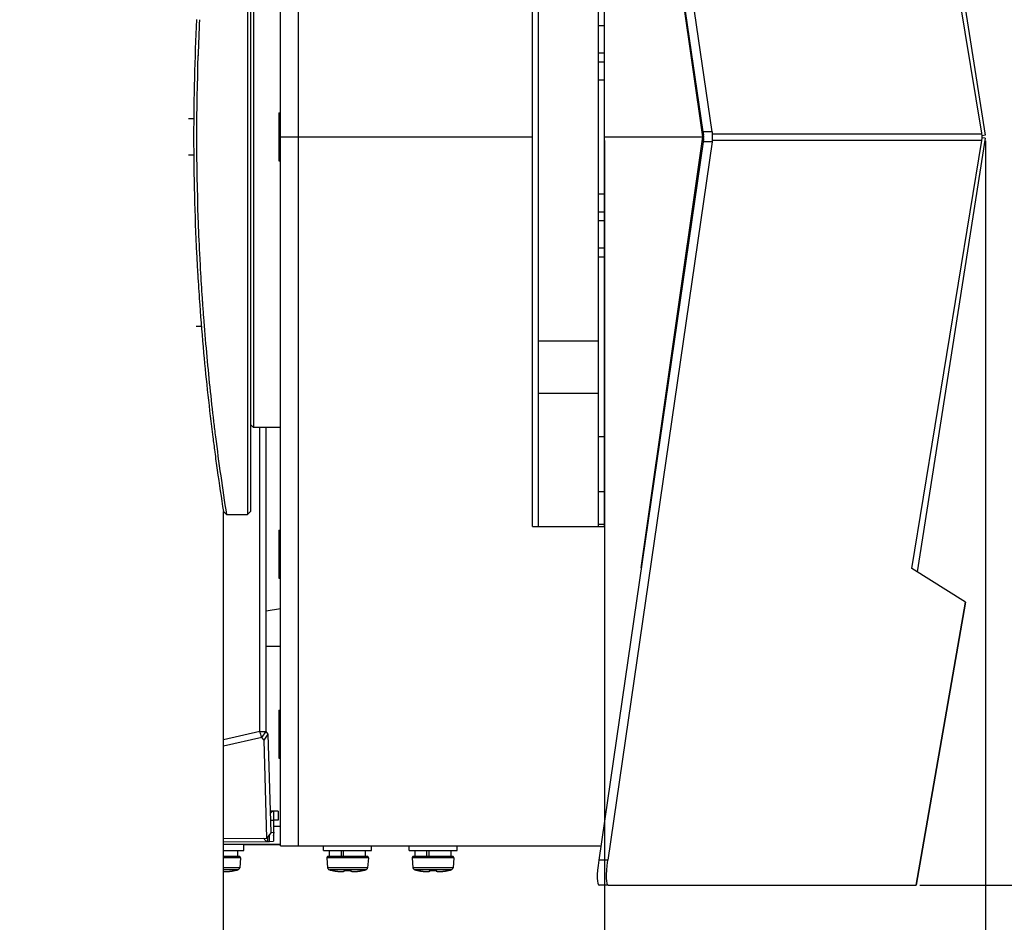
# Model space of a CAD drawing. Header units: millimetres. Extents: x 0 to 420, y 0 to 297.
# Tile 99 of 256: x 160 to 177, y 64 to 79. Entities that reach past the tile are written whole.
import ezdxf

# ---------------------------------------------------------------- set-up
doc = ezdxf.new("R2010")
doc.units = ezdxf.units.MM
doc.header["$LTSCALE"] = 23.1
doc.layers.get('0').update_dxf_attribs({"linetype": 'CONTINUOUS'})
doc.layers.add('AXES', color=7, linetype='CONTINUOUS')
doc.layers.add('DIM_PILOTEES', color=7, linetype='CONTINUOUS')
doc.styles.add('TEXTSTYLE_3', font='txt', dxfattribs={"width": 1.071429})
doc.styles.add('TEXTSTYLE_5', font='txt', dxfattribs={"width": 1.142857})
doc.styles.add('TEXTSTYLE_9', font='txt', dxfattribs={"width": 0.952381})
doc.dimstyles.new('DIMSTYLE_2', dxfattribs={"dimtxt": 2.5, "dimasz": 0.1875, "dimexe": 0.125, "dimexo": 0.0625, "dimgap": 1.25, "dimtad": 0, "dimtih": 1, "dimtoh": 1, "dimdsep": 46, "dimtxsty": 'TEXTSTYLE_3', "dimblk": '_FILLED', "dimblk1": '_FILLED', "dimblk2": '_FILLED', "dimcen": 0.09, "dimazin": 2, "dimtfac": 1, "dimtofl": 0, "dimtmove": 0, "dimatfit": 3, "dimldrblk": '_FILLED', "dimfxl": 1, "dimtolj": 1, "dimarcsym": 0})
doc.dimstyles.new('DIMSTYLE_4', dxfattribs={"dimtxt": 2.5, "dimasz": 0.1875, "dimexe": 0.125, "dimexo": 0.0625, "dimgap": 1.25, "dimtad": 0, "dimtih": 1, "dimtoh": 1, "dimdsep": 46, "dimtxsty": 'TEXTSTYLE_5', "dimblk": '_FILLED', "dimblk1": '_FILLED', "dimblk2": '_FILLED', "dimcen": 0.09, "dimazin": 2, "dimtfac": 1, "dimtofl": 0, "dimtmove": 0, "dimatfit": 3, "dimldrblk": '_FILLED', "dimfxl": 1, "dimtolj": 1, "dimarcsym": 0})
doc.dimstyles.new('DIMSTYLE_8', dxfattribs={"dimtxt": 2.5, "dimasz": 0.1875, "dimexe": 0.125, "dimexo": 0.0625, "dimgap": 1.25, "dimtad": 0, "dimtih": 1, "dimtoh": 1, "dimdsep": 46, "dimtxsty": 'TEXTSTYLE_9', "dimblk": '_FILLED', "dimblk1": '_FILLED', "dimblk2": '_FILLED', "dimcen": 0.09, "dimazin": 2, "dimtfac": 1, "dimtofl": 0, "dimtmove": 0, "dimatfit": 3, "dimldrblk": '_FILLED', "dimfxl": 1, "dimtolj": 1, "dimarcsym": 0})

# ---------------------------------------------------------------- blocks, each defined once
blk = doc.blocks.new('_FILLED')
at = {"color": 0, "linetype": 'BYBLOCK'}
blk.add_solid([(0, 0), (-1, 0.167), (-1, -0.167)], dxfattribs=at)
blk = doc.blocks.new('*D10')
at = {"layer": 'DIM_PILOTEES', "color": 2, "linetype": 'CONTINUOUS'}
for p, q in [((71.977, 76.601), (71.977, 41.945)), ((176.274, 76.587), (176.274, 41.945)), ((71.977, 42.07), (119.088, 42.07)), ((176.274, 42.07), (128.731, 42.07))]:
    blk.add_line(p, q, dxfattribs=at)
at = {"layer": 'DIM_PILOTEES', "color": 2, "linetype": 'CONTINUOUS', "xscale": 0.1875, "yscale": 0.1875, "zscale": 0.1875, "rotation": 180}
blk.add_blockref('_FILLED', (71.977, 42.07), dxfattribs=at)
at = {"layer": 'DIM_PILOTEES', "color": 2, "linetype": 'CONTINUOUS', "xscale": 0.1875, "yscale": 0.1875, "zscale": 0.1875}
blk.add_blockref('_FILLED', (176.274, 42.07), dxfattribs=at)
at = {"layer": 'DIM_PILOTEES', "color": 2, "linetype": 'CONTINUOUS', "insert": (123.91, 43.32), "char_height": 2.5, "width": 10.71429, "attachment_point": 2, "line_spacing_factor": 0.9, "style": 'TEXTSTYLE_9'}
blk.add_mtext('{\\ftxt;\\W0.0001;\\H0.0001;\\~}{\\ftxt;\\W2.8571428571;\\H2.5; }{\\ftxt;\\W0.0001;\\H0.0001;\\~}', dxfattribs=at)
blk = doc.blocks.new('*D12')
at = {"layer": 'DIM_PILOTEES', "color": 2, "linetype": 'CONTINUOUS'}
for p, q in [((78.325, 76.595), (78.325, 48.861)), ((169.925, 76.595), (169.925, 48.861)), ((78.325, 48.986), (119.852, 48.986)), ((169.925, 48.986), (127.709, 48.986))]:
    blk.add_line(p, q, dxfattribs=at)
at = {"layer": 'DIM_PILOTEES', "color": 2, "linetype": 'CONTINUOUS', "xscale": 0.1875, "yscale": 0.1875, "zscale": 0.1875, "rotation": 180}
blk.add_blockref('_FILLED', (78.325, 48.986), dxfattribs=at)
at = {"layer": 'DIM_PILOTEES', "color": 2, "linetype": 'CONTINUOUS', "xscale": 0.1875, "yscale": 0.1875, "zscale": 0.1875}
blk.add_blockref('_FILLED', (169.925, 48.986), dxfattribs=at)
at = {"layer": 'DIM_PILOTEES', "color": 2, "linetype": 'CONTINUOUS', "insert": (123.781, 50.236), "char_height": 2.5, "width": 8.03571, "attachment_point": 2, "line_spacing_factor": 0.9, "style": 'TEXTSTYLE_3'}
blk.add_mtext('{\\ftxt;\\W0.0001;\\H0.0001;\\~}{\\ftxt;\\W2.1428571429;\\H2.5; }{\\ftxt;\\W0.0001;\\H0.0001;\\~}', dxfattribs=at)
blk = doc.blocks.new('*D15')
at = {"layer": 'DIM_PILOTEES', "color": 2, "linetype": 'CONTINUOUS'}
for p, q in [((175.183, 89.132), (187.645, 89.132)), ((187.52, 89.132), (187.52, 78.325)), ((187.52, 64.18), (187.52, 73.325)), ((175.183, 64.18), (187.645, 64.18))]:
    blk.add_line(p, q, dxfattribs=at)
at = {"layer": 'DIM_PILOTEES', "color": 2, "linetype": 'CONTINUOUS', "xscale": 0.1875, "yscale": 0.1875, "zscale": 0.1875}
for p, rotation in [((187.52, 89.132), 90.0000001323), ((187.52, 64.18), 270)]:
    blk.add_blockref('_FILLED', p, dxfattribs=dict(at, rotation=rotation))
at = {"layer": 'DIM_PILOTEES', "color": 2, "linetype": 'CONTINUOUS', "insert": (187.52, 77.075), "char_height": 2.5, "width": 8.57143, "attachment_point": 2, "line_spacing_factor": 0.9, "style": 'TEXTSTYLE_5'}
blk.add_mtext('{\\ftxt;\\W0.0001;\\H0.0001;\\~}{\\ftxt;\\W2.2857142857;\\H2.5; }{\\ftxt;\\W0.0001;\\H0.0001;\\~}', dxfattribs=at)

msp = doc.modelspace()

# ---------------------------------------------------------------- linework, layer by layer
at = {"color": 7, "linetype": 'CONTINUOUS'}
for p, q in [((171.569, 76.741), (169.829, 88.717)), ((171.718, 76.741), (169.979, 88.717)), ((164.525, 64.837), (164.525, 88.477)), ((164.825, 64.837), (164.825, 88.477)), ((175.137, 83.906), (176.269, 76.681)), ((176.214, 76.716), (175.047, 83.85)), ((171.565, 76.657), (170.578, 83.561)), ((168.725, 70.157), (168.725, 83.157)), ((168.825, 70.157), (168.825, 83.157)), ((169.825, 70.157), (169.825, 83.157)), ((169.925, 70.157), (169.925, 83.157)), ((163.975, 82.957), (163.975, 70.357)), ((164.025, 82.907), (164.025, 70.407)), ((164.075, 81.507), (164.075, 71.807)), ((169.825, 78.511), (169.925, 78.511)), ((171.334, 78.357), (171.322, 78.357)), ((169.825, 78.053), (169.925, 78.053)), ((171.37, 78.021), (171.37, 78.107)), ((169.825, 77.907), (169.925, 77.907)), ((171.41, 77.741), (171.41, 77.832)), ((169.825, 77.607), (169.925, 77.607)), ((163.08, 76.957), (162.993, 76.957)), ((164.525, 76.657), (168.725, 76.657)), ((169.925, 76.657), (171.565, 76.657)), ((170.538, 69.471), (171.565, 76.657)), ((171.718, 76.741), (171.569, 76.741)), ((171.723, 76.706), (176.216, 76.706)), ((176.216, 76.706), (176.214, 76.716)), ((176.269, 76.681), (176.22, 76.673)), ((171.569, 76.571), (169.829, 64.595)), ((171.719, 76.571), (169.979, 64.595)), ((171.719, 76.571), (171.569, 76.571)), ((171.724, 76.602), (176.216, 76.602)), ((175.047, 69.461), (176.215, 76.595)), ((176.271, 76.63), (175.139, 69.404)), ((176.215, 76.595), (176.216, 76.602)), ((176.271, 76.63), (176.22, 76.638)), ((162.993, 76.357), (163.08, 76.357)), ((169.825, 75.707), (169.925, 75.707)), ((171.41, 75.476), (171.41, 75.573)), ((169.825, 75.407), (169.925, 75.407)), ((169.825, 75.261), (169.925, 75.261)), ((171.37, 75.201), (171.37, 75.293)), ((171.335, 74.957), (171.322, 74.957)), ((169.825, 74.803), (169.925, 74.803)), ((169.825, 74.657), (169.925, 74.657)), ((163.143, 74.403), (163.146, 74.36)), ((163.145, 74.376), (163.146, 74.361)), ((163.189, 74.456), (163.193, 74.378)), ((163.192, 74.411), (163.192, 74.407)), ((163.175, 73.906), (163.176, 73.895)), ((163.175, 73.905), (163.179, 73.855)), ((163.223, 73.91), (163.224, 73.898)), ((163.223, 73.908), (163.224, 73.897)), ((163.119, 73.499), (163.206, 73.499)), ((169.825, 73.248), (168.825, 73.248)), ((163.244, 73.054), (163.244, 73.051)), ((163.244, 73.054), (163.244, 73.051)), ((169.825, 72.376), (168.825, 72.376)), ((163.411, 71.91), (163.412, 71.905)), ((163.411, 71.908), (163.412, 71.903)), ((164.025, 71.857), (164.075, 71.807)), ((164.525, 71.807), (164.075, 71.807)), ((164.18, 66.74), (164.18, 71.807)), ((169.825, 71.657), (169.925, 71.657)), ((163.43, 71.408), (163.43, 71.403)), ((163.43, 71.405), (163.431, 71.4)), ((169.825, 70.741), (169.925, 70.741)), ((163.625, 70.357), (163.575, 70.407)), ((163.575, 57.007), (163.575, 70.407)), ((164.025, 70.407), (163.975, 70.357)), ((163.625, 70.357), (163.975, 70.357)), ((168.725, 70.157), (169.925, 70.157)), ((169.825, 70.199), (169.925, 70.199)), ((175.942, 68.899), (175.047, 69.461)), ((164.288, 68.753), (164.525, 68.792)), ((175.121, 64.18), (175.942, 68.899)), ((175.944, 68.9), (175.123, 64.18)), ((175.943, 68.9), (175.944, 68.9)), ((175.944, 68.9), (175.944, 68.9)), ((164.525, 68.157), (164.288, 68.157)), ((164.18, 66.74), (163.575, 66.6)), ((164.217, 66.643), (163.575, 66.495)), ((164.18, 66.74), (164.288, 66.74)), ((164.217, 66.643), (164.288, 66.74)), ((164.251, 66.598), (164.217, 66.643)), ((164.251, 66.598), (164.322, 66.695)), ((164.298, 64.962), (164.251, 66.598)), ((164.417, 65.062), (164.414, 65.412)), ((164.486, 65.414), (164.487, 65.264)), ((164.363, 65.261), (164.415, 65.262)), ((164.487, 65.264), (164.415, 65.262)), ((164.525, 65.157), (164.416, 65.157)), ((164.369, 65.059), (164.298, 64.962)), ((164.344, 64.909), (164.343, 65.024)), ((164.417, 65.062), (164.409, 65.062)), ((164.409, 65.061), (164.411, 64.911)), ((163.575, 64.956), (164.298, 64.962)), ((163.575, 64.903), (164.317, 64.909)), ((164.525, 64.857), (163.575, 64.857)), ((163.913, 64.757), (163.913, 64.857)), ((164.317, 64.909), (164.316, 64.987)), ((164.317, 64.909), (164.344, 64.909)), ((164.344, 64.909), (164.411, 64.911)), ((164.525, 64.837), (169.865, 64.837)), ((165.244, 64.757), (165.244, 64.837)), ((166.044, 64.757), (166.044, 64.837)), ((166.668, 64.757), (166.668, 64.837)), ((167.468, 64.757), (167.468, 64.837)), ((163.575, 64.757), (163.913, 64.757)), ((163.813, 64.657), (163.813, 64.757)), ((165.244, 64.757), (166.044, 64.757)), ((165.344, 64.657), (165.344, 64.757)), ((165.542, 64.657), (165.542, 64.757)), ((165.578, 64.657), (165.578, 64.757)), ((165.944, 64.657), (165.944, 64.757)), ((166.668, 64.757), (167.468, 64.757)), ((166.768, 64.657), (166.768, 64.757)), ((166.966, 64.657), (166.966, 64.757)), ((167.002, 64.657), (167.002, 64.757)), ((167.368, 64.657), (167.368, 64.757)), ((163.841, 64.657), (163.575, 64.657)), ((163.861, 64.635), (163.575, 64.635)), ((163.861, 64.635), (163.847, 64.471)), ((165.992, 64.635), (165.296, 64.635)), ((165.296, 64.635), (165.31, 64.471)), ((165.972, 64.657), (165.316, 64.657)), ((165.992, 64.635), (165.978, 64.471)), ((167.416, 64.635), (166.72, 64.635)), ((166.72, 64.635), (166.734, 64.471)), ((167.396, 64.657), (166.74, 64.657)), ((167.416, 64.635), (167.402, 64.471)), ((169.979, 64.595), (169.829, 64.595)), ((163.847, 64.471), (163.575, 64.471)), ((163.817, 64.436), (163.575, 64.436)), ((163.575, 64.411), (163.576, 64.411)), ((163.576, 64.411), (163.58, 64.409)), ((163.58, 64.409), (163.586, 64.408)), ((163.586, 64.408), (163.592, 64.407)), ((163.592, 64.407), (163.598, 64.407)), ((163.598, 64.407), (163.606, 64.406)), ((163.606, 64.406), (163.614, 64.406)), ((163.614, 64.406), (163.624, 64.406)), ((163.624, 64.406), (163.634, 64.406)), ((163.634, 64.406), (163.645, 64.407)), ((163.645, 64.407), (163.656, 64.408)), ((163.656, 64.408), (163.669, 64.409)), ((163.669, 64.409), (163.682, 64.411)), ((163.682, 64.411), (163.696, 64.413)), ((163.696, 64.413), (163.71, 64.415)), ((163.71, 64.415), (163.725, 64.417)), ((163.725, 64.417), (163.737, 64.419)), ((163.737, 64.419), (163.741, 64.42)), ((163.751, 64.422), (163.74, 64.42)), ((163.741, 64.42), (163.744, 64.421)), ((163.748, 64.422), (163.75, 64.422)), ((163.75, 64.422), (163.751, 64.422)), ((163.751, 64.422), (163.752, 64.422)), ((163.752, 64.422), (163.753, 64.422)), ((163.753, 64.422), (163.755, 64.423)), ((163.753, 64.422), (163.753, 64.422)), ((163.755, 64.423), (163.756, 64.423)), ((163.758, 64.423), (163.758, 64.423)), ((163.758, 64.423), (163.758, 64.422)), ((163.758, 64.423), (163.758, 64.423)), ((163.758, 64.423), (163.758, 64.422)), ((165.978, 64.471), (165.31, 64.471)), ((165.948, 64.436), (165.34, 64.436)), ((165.4, 64.422), (165.4, 64.423)), ((165.402, 64.423), (165.403, 64.423)), ((165.403, 64.423), (165.404, 64.422)), ((165.404, 64.422), (165.405, 64.422)), ((165.405, 64.422), (165.406, 64.422)), ((165.406, 64.422), (165.408, 64.422)), ((165.421, 64.419), (165.406, 64.422)), ((165.408, 64.422), (165.41, 64.421)), ((165.41, 64.421), (165.412, 64.421)), ((165.412, 64.421), (165.416, 64.42)), ((165.415, 64.421), (165.433, 64.417)), ((165.433, 64.417), (165.447, 64.415)), ((165.447, 64.415), (165.462, 64.413)), ((165.461, 64.413), (165.475, 64.411)), ((165.475, 64.411), (165.489, 64.409)), ((165.488, 64.409), (165.501, 64.408)), ((165.501, 64.408), (165.513, 64.407)), ((165.513, 64.407), (165.524, 64.406)), ((165.524, 64.406), (165.534, 64.406)), ((165.534, 64.406), (165.543, 64.406)), ((165.543, 64.406), (165.551, 64.406)), ((165.551, 64.406), (165.559, 64.407)), ((165.559, 64.407), (165.566, 64.407)), ((165.566, 64.407), (165.572, 64.408)), ((165.572, 64.408), (165.577, 64.409)), ((165.577, 64.409), (165.581, 64.411)), ((165.581, 64.411), (165.586, 64.413)), ((165.586, 64.413), (165.589, 64.415)), ((165.589, 64.415), (165.592, 64.418)), ((165.591, 64.422), (165.592, 64.422)), ((165.591, 64.422), (165.591, 64.422)), ((165.591, 64.422), (165.591, 64.422)), ((165.592, 64.422), (165.592, 64.422)), ((165.592, 64.422), (165.593, 64.422)), ((165.592, 64.418), (165.595, 64.421)), ((165.593, 64.422), (165.594, 64.422)), ((165.594, 64.422), (165.595, 64.422)), ((165.595, 64.422), (165.597, 64.423)), ((165.595, 64.421), (165.595, 64.422)), ((165.597, 64.422), (165.598, 64.423)), ((165.598, 64.423), (165.6, 64.423)), ((165.6, 64.423), (165.602, 64.423)), ((165.602, 64.423), (165.604, 64.423)), ((165.604, 64.423), (165.606, 64.423)), ((165.606, 64.423), (165.616, 64.422)), ((165.606, 64.423), (165.606, 64.423)), ((165.616, 64.422), (165.63, 64.422)), ((165.63, 64.422), (165.644, 64.422)), ((165.644, 64.422), (165.658, 64.422)), ((165.658, 64.422), (165.672, 64.422)), ((165.672, 64.422), (165.684, 64.423)), ((165.683, 64.423), (165.685, 64.423)), ((165.683, 64.423), (165.683, 64.423)), ((165.684, 64.423), (165.687, 64.423)), ((165.686, 64.423), (165.689, 64.423)), ((165.688, 64.423), (165.69, 64.423)), ((165.69, 64.423), (165.692, 64.422)), ((165.692, 64.423), (165.693, 64.422)), ((165.693, 64.422), (165.693, 64.422)), ((165.693, 64.422), (165.694, 64.422)), ((165.693, 64.422), (165.694, 64.421)), ((165.694, 64.422), (165.696, 64.422)), ((165.694, 64.421), (165.696, 64.418)), ((165.696, 64.422), (165.696, 64.422)), ((165.696, 64.422), (165.697, 64.422)), ((165.696, 64.418), (165.699, 64.415)), ((165.697, 64.422), (165.697, 64.422)), ((165.699, 64.415), (165.703, 64.413)), ((165.703, 64.413), (165.707, 64.411)), ((165.707, 64.411), (165.712, 64.409)), ((165.712, 64.409), (165.717, 64.408)), ((165.717, 64.408), (165.723, 64.407)), ((165.723, 64.407), (165.73, 64.407)), ((165.729, 64.407), (165.737, 64.406)), ((165.737, 64.406), (165.745, 64.406)), ((165.745, 64.406), (165.755, 64.406)), ((165.755, 64.406), (165.765, 64.406)), ((165.765, 64.406), (165.776, 64.407)), ((165.776, 64.407), (165.788, 64.408)), ((165.787, 64.408), (165.8, 64.409)), ((165.8, 64.409), (165.813, 64.411)), ((165.813, 64.411), (165.827, 64.413)), ((165.827, 64.413), (165.841, 64.415)), ((165.841, 64.415), (165.856, 64.417)), ((165.856, 64.417), (165.868, 64.419)), ((165.868, 64.419), (165.87, 64.42)), ((165.87, 64.42), (165.875, 64.421)), ((165.883, 64.422), (165.871, 64.42)), ((165.879, 64.422), (165.882, 64.422)), ((165.882, 64.422), (165.882, 64.422)), ((165.882, 64.422), (165.883, 64.422)), ((165.883, 64.422), (165.884, 64.422)), ((165.884, 64.422), (165.886, 64.423)), ((165.884, 64.422), (165.884, 64.422)), ((165.886, 64.423), (165.887, 64.423)), ((165.889, 64.423), (165.889, 64.423)), ((165.889, 64.423), (165.889, 64.422)), ((165.889, 64.423), (165.889, 64.423)), ((165.889, 64.423), (165.889, 64.422)), ((167.402, 64.471), (166.734, 64.471)), ((167.372, 64.436), (166.764, 64.436)), ((166.824, 64.422), (166.824, 64.423)), ((166.826, 64.423), (166.827, 64.423)), ((166.827, 64.423), (166.828, 64.422)), ((166.828, 64.422), (166.829, 64.422)), ((166.829, 64.422), (166.829, 64.422)), ((166.829, 64.422), (166.831, 64.422)), ((166.83, 64.422), (166.832, 64.422)), ((166.845, 64.419), (166.83, 64.422)), ((166.832, 64.422), (166.834, 64.421)), ((166.834, 64.421), (166.836, 64.421)), ((166.836, 64.421), (166.84, 64.42)), ((166.839, 64.421), (166.857, 64.417)), ((166.857, 64.417), (166.871, 64.415)), ((166.871, 64.415), (166.886, 64.413)), ((166.885, 64.413), (166.899, 64.411)), ((166.899, 64.411), (166.913, 64.409)), ((166.912, 64.409), (166.925, 64.408)), ((166.925, 64.408), (166.937, 64.407)), ((166.937, 64.407), (166.948, 64.406)), ((166.948, 64.406), (166.958, 64.406)), ((166.958, 64.406), (166.967, 64.406)), ((166.967, 64.406), (166.975, 64.406)), ((166.975, 64.406), (166.983, 64.407)), ((166.983, 64.407), (166.99, 64.407)), ((166.99, 64.407), (166.996, 64.408)), ((166.996, 64.408), (167.001, 64.409)), ((167.001, 64.409), (167.005, 64.411)), ((167.005, 64.411), (167.01, 64.413)), ((167.01, 64.413), (167.013, 64.415)), ((167.013, 64.415), (167.016, 64.418)), ((167.015, 64.422), (167.016, 64.422)), ((167.015, 64.422), (167.015, 64.422)), ((167.015, 64.422), (167.015, 64.422)), ((167.016, 64.422), (167.016, 64.422)), ((167.016, 64.422), (167.017, 64.422)), ((167.016, 64.418), (167.019, 64.421)), ((167.017, 64.422), (167.018, 64.422)), ((167.018, 64.422), (167.019, 64.422)), ((167.019, 64.422), (167.021, 64.423)), ((167.019, 64.421), (167.019, 64.422)), ((167.021, 64.422), (167.022, 64.423)), ((167.022, 64.423), (167.024, 64.423)), ((167.024, 64.423), (167.026, 64.423)), ((167.026, 64.423), (167.028, 64.423)), ((167.028, 64.423), (167.03, 64.423)), ((167.03, 64.423), (167.04, 64.422)), ((167.03, 64.423), (167.03, 64.423)), ((167.04, 64.422), (167.054, 64.422)), ((167.054, 64.422), (167.068, 64.422)), ((167.068, 64.422), (167.082, 64.422)), ((167.082, 64.422), (167.096, 64.422)), ((167.096, 64.422), (167.108, 64.423)), ((167.107, 64.423), (167.109, 64.423)), ((167.107, 64.423), (167.107, 64.423)), ((167.108, 64.423), (167.111, 64.423)), ((167.11, 64.423), (167.113, 64.423)), ((167.112, 64.423), (167.114, 64.423)), ((167.114, 64.423), (167.116, 64.422)), ((167.116, 64.423), (167.117, 64.422)), ((167.117, 64.422), (167.117, 64.422)), ((167.117, 64.422), (167.118, 64.422)), ((167.117, 64.422), (167.118, 64.421)), ((167.118, 64.422), (167.12, 64.422)), ((167.118, 64.421), (167.12, 64.418)), ((167.12, 64.422), (167.12, 64.422)), ((167.12, 64.422), (167.121, 64.422)), ((167.12, 64.418), (167.123, 64.415)), ((167.121, 64.422), (167.121, 64.422)), ((167.123, 64.415), (167.127, 64.413)), ((167.127, 64.413), (167.131, 64.411)), ((167.131, 64.411), (167.136, 64.409)), ((167.136, 64.409), (167.141, 64.408)), ((167.141, 64.408), (167.147, 64.407)), ((167.147, 64.407), (167.154, 64.407)), ((167.153, 64.407), (167.161, 64.406)), ((167.161, 64.406), (167.169, 64.406)), ((167.169, 64.406), (167.179, 64.406)), ((167.179, 64.406), (167.189, 64.406)), ((167.189, 64.406), (167.2, 64.407)), ((167.2, 64.407), (167.212, 64.408)), ((167.211, 64.408), (167.224, 64.409)), ((167.224, 64.409), (167.237, 64.411)), ((167.237, 64.411), (167.251, 64.413)), ((167.251, 64.413), (167.265, 64.415)), ((167.265, 64.415), (167.28, 64.417)), ((167.28, 64.417), (167.292, 64.419)), ((167.292, 64.419), (167.294, 64.42)), ((167.294, 64.42), (167.297, 64.421)), ((167.307, 64.422), (167.295, 64.42)), ((167.297, 64.421), (167.301, 64.421)), ((167.303, 64.422), (167.306, 64.422)), ((167.306, 64.422), (167.306, 64.422)), ((167.306, 64.422), (167.307, 64.422)), ((167.307, 64.422), (167.308, 64.422)), ((167.308, 64.422), (167.31, 64.423)), ((167.308, 64.422), (167.308, 64.422)), ((167.31, 64.423), (167.311, 64.423)), ((167.313, 64.423), (167.313, 64.423)), ((167.313, 64.423), (167.313, 64.422)), ((167.313, 64.423), (167.313, 64.423)), ((167.313, 64.423), (167.313, 64.422)), ((169.987, 64.18), (169.837, 64.18)), ((169.987, 64.18), (175.121, 64.18)), ((175.123, 64.18), (175.121, 64.18))]:
    msp.add_line(p, q, dxfattribs=at)
at = {"color": 3, "linetype": 'CONTINUOUS'}
for p, q in [((164.288, 66.74), (164.288, 71.807)), ((164.322, 66.695), (164.288, 66.74)), ((164.369, 65.059), (164.322, 66.695)), ((164.359, 65.413), (164.414, 65.413)), ((164.414, 65.412), (164.359, 65.411)), ((164.486, 65.414), (164.414, 65.412)), ((164.369, 65.06), (164.409, 65.061)), ((164.525, 64.854), (163.913, 64.854))]:
    msp.add_line(p, q, dxfattribs=at)
at = {"color": 7, "linetype": 'CONTINUOUS'}
for centre, radius, start, end in [((202.193, 76.657), 39.115, 177.1379, 182.8622), ((203.063, 76.647), 39.935, 177.1859, 178.0469), ((202.79, 76.657), 39.663, 178.0477, 181.9523), ((171.419, 76.654), 0.161, 350.738, 9.3217), ((171.388, 76.654), 0.34, 351.2037, 8.8563), ((175.914, 76.654), 0.306, 350.1999, 9.7972), ((203.017, 76.665), 39.89, 181.9526, 182.8146), ((202.356, 76.663), 39.278, 182.8591, 183.2983), ((202.958, 76.662), 39.83, 182.8141, 183.1748), ((202.7, 76.683), 39.622, 183.3619, 184.0208), ((203.315, 76.682), 40.188, 183.287, 183.9582), ((202.899, 76.698), 39.822, 184.094, 185.2501), ((203.269, 76.679), 40.142, 183.9741, 184.3229), ((203.632, 76.707), 40.506, 184.3233, 185.1684), ((203.511, 76.755), 40.437, 185.2564, 187.2518), ((204.05, 76.745), 40.926, 185.1698, 186.7887), ((204.598, 76.808), 41.478, 186.7923, 187.1349), ((204.082, 76.824), 41.012, 187.2464, 187.5931), ((205.172, 76.882), 42.056, 187.1382, 188.926), ((204.479, 76.877), 41.413, 187.5997, 188.0191), ((204.794, 76.922), 41.731, 188.0206, 188.9818), ((164.173, 65.059), 0.245, 356.5748, 0.5376), ((163.841, 64.637), 0.02, 355, 90), ((165.316, 64.637), 0.02, 90, 185), ((165.972, 64.637), 0.02, 355, 90), ((166.74, 64.637), 0.02, 90, 185), ((167.396, 64.637), 0.02, 355, 90), ((163.599, 65.057), 0.652, 275.4372, 275.6665), ((163.595, 65.098), 0.693, 275.6727, 276.5551), ((163.59, 65.14), 0.735, 276.5493, 276.902), ((163.587, 65.168), 0.763, 276.9028, 277.3767), ((163.583, 65.196), 0.792, 277.3762, 277.8241), ((163.579, 65.225), 0.82, 277.8249, 278.4699), ((163.576, 65.248), 0.844, 278.4686, 278.8982), ((163.574, 65.261), 0.857, 278.898, 279.3306), ((163.572, 65.27), 0.867, 279.3305, 279.7595), ((163.571, 65.277), 0.873, 279.7585, 280.8914), ((163.864, 63.755), 0.677, 100.5841, 100.8798), ((163.756, 64.432), 0.01, 255.2864, 281.7657), ((163.756, 64.433), 0.0101, 268.6393, 281.7106), ((163.513, 65.597), 1.2, 281.7657, 284.6771), ((163.807, 64.475), 0.04, 284.6771, 355), ((165.35, 64.475), 0.04, 185, 255.3229), ((165.644, 65.597), 1.2, 255.3229, 258.2343), ((165.402, 64.433), 0.0101, 258.2968, 271.3505), ((165.402, 64.432), 0.01, 258.2343, 284.7091), ((165.586, 65.277), 0.873, 259.1084, 260.2207), ((165.585, 65.271), 0.868, 260.2197, 260.6576), ((165.583, 65.262), 0.858, 260.6575, 261.0871), ((165.581, 65.248), 0.844, 261.0869, 261.5194), ((165.578, 65.225), 0.821, 261.5181, 262.1541), ((165.574, 65.197), 0.793, 262.1548, 262.6082), ((165.57, 65.169), 0.764, 262.6078, 263.0784), ((165.567, 65.141), 0.736, 263.079, 263.44), ((165.562, 65.099), 0.694, 263.4345, 264.3004), ((165.558, 65.059), 0.654, 264.3064, 264.5414), ((165.644, 65.623), 1.201, 268.1639, 271.8374), ((165.73, 65.057), 0.652, 275.4372, 275.6665), ((165.726, 65.098), 0.693, 275.6727, 276.5551), ((165.722, 65.14), 0.735, 276.5493, 276.902), ((165.718, 65.168), 0.763, 276.9028, 277.3767), ((165.714, 65.196), 0.792, 277.3762, 277.8241), ((165.711, 65.225), 0.82, 277.8249, 278.4699), ((165.707, 65.248), 0.844, 278.4686, 278.8982), ((165.705, 65.261), 0.857, 278.898, 279.3306), ((165.704, 65.27), 0.867, 279.3305, 279.7595), ((165.702, 65.277), 0.873, 279.7585, 280.8914), ((165.995, 63.755), 0.677, 100.5841, 100.8798), ((165.887, 64.432), 0.01, 255.2864, 281.7657), ((165.887, 64.433), 0.0101, 268.6393, 281.7106), ((165.644, 65.597), 1.2, 281.7657, 284.6771), ((165.938, 64.475), 0.04, 284.6771, 355), ((166.774, 64.475), 0.04, 185, 255.3229), ((167.068, 65.597), 1.2, 255.3229, 258.2343), ((166.826, 64.433), 0.0101, 258.2968, 271.3505), ((166.826, 64.432), 0.01, 258.2343, 284.7091), ((167.01, 65.277), 0.873, 259.1084, 260.2207), ((167.009, 65.271), 0.868, 260.2197, 260.6576), ((167.007, 65.262), 0.858, 260.6575, 261.0871), ((167.005, 65.248), 0.844, 261.0869, 261.5194), ((167.002, 65.225), 0.821, 261.5181, 262.1541), ((166.998, 65.197), 0.793, 262.1548, 262.6082), ((166.994, 65.169), 0.764, 262.6078, 263.0784), ((166.991, 65.141), 0.736, 263.079, 263.44), ((166.986, 65.099), 0.694, 263.4345, 264.3004), ((166.982, 65.059), 0.654, 264.3064, 264.5414), ((167.068, 65.623), 1.201, 268.1639, 271.8374), ((167.154, 65.057), 0.652, 275.4372, 275.6665), ((167.15, 65.098), 0.693, 275.6727, 276.5551), ((167.146, 65.14), 0.735, 276.5493, 276.902), ((167.142, 65.168), 0.763, 276.9028, 277.3767), ((167.138, 65.196), 0.792, 277.3762, 277.8241), ((167.135, 65.225), 0.82, 277.8249, 278.4699), ((167.131, 65.248), 0.844, 278.4686, 278.8982), ((167.129, 65.261), 0.857, 278.898, 279.3306), ((167.128, 65.27), 0.867, 279.3305, 279.7595), ((167.126, 65.277), 0.873, 279.7585, 280.8914), ((167.419, 63.755), 0.677, 100.5841, 100.8798), ((167.311, 64.432), 0.01, 255.2864, 281.7657), ((167.311, 64.433), 0.0101, 268.6393, 281.7106), ((167.068, 65.597), 1.2, 281.7657, 284.6771), ((167.362, 64.475), 0.04, 284.6771, 355)]:
    msp.add_arc(centre, radius, start, end, dxfattribs=at)
for centre, major_axis, ratio, start_param, end_param in [((171.663, 76.656), (-0.089, 0.5), 0.156705, 1.37202, 1.494233), ((171.813, 76.656), (-0.089, 0.5), 0.156705, 1.37202, 1.441987), ((171.664, 76.656), (0.089, 0.5), 0.156703, -4.629055, -4.513604), ((171.813, 76.656), (0.089, 0.5), 0.156703, -4.57678, -4.513604), ((169.924, 64.68), (0.089, 0.5), 0.156703, -4.513604, -3.113758), ((170.073, 64.68), (0.089, 0.5), 0.156703, -4.513604, -3.113758)]:
    msp.add_ellipse(centre, major_axis=major_axis, ratio=ratio, start_param=start_param, end_param=end_param, dxfattribs=at)
for points, knots in [([(175.944, 68.9), (175.944, 68.899), (175.943, 68.899), (175.943, 68.899), (175.942, 68.899)], [0, 0, 0, 0, 0.284475, 1, 1, 1, 1]), ([(164.18, 66.74), (164.181, 66.731), (164.187, 66.697), (164.201, 66.664), (164.217, 66.643)], [0, 0, 0, 0, 0.255509, 1, 1, 1, 1]), ([(164.245, 64.962), (164.253, 64.947), (164.272, 64.921), (164.303, 64.909), (164.317, 64.909)], [0, 0, 0, 0, 0.548243, 1, 1, 1, 1]), ([(163.575, 64.413), (163.579, 64.41), (163.589, 64.408), (163.608, 64.406), (163.632, 64.406), (163.651, 64.408), (163.661, 64.408)], [0, 0, 0, 0, 0.139279, 0.357653, 0.649262, 1, 1, 1, 1]), ([(163.758, 64.423), (163.758, 64.423), (163.757, 64.423), (163.756, 64.423), (163.754, 64.422), (163.752, 64.422), (163.751, 64.422)], [0, 0, 0, 0, 0.067721, 0.262395, 0.577418, 1, 1, 1, 1]), ([(165.406, 64.422), (165.405, 64.422), (165.404, 64.422), (165.401, 64.423), (165.4, 64.423), (165.4, 64.423), (165.4, 64.423)], [0, 0, 0, 0, 0.422566, 0.737601, 0.932315, 1, 1, 1, 1]), ([(165.496, 64.409), (165.503, 64.408), (165.516, 64.407), (165.534, 64.406), (165.55, 64.406), (165.563, 64.407), (165.573, 64.409), (165.58, 64.411), (165.585, 64.415), (165.586, 64.418), (165.585, 64.419)], [0, 0, 0, 0, 0.212684, 0.40512, 0.57308, 0.713194, 0.823302, 0.903167, 0.956855, 1, 1, 1, 1]), ([(165.595, 64.423), (165.593, 64.422), (165.59, 64.422), (165.585, 64.42), (165.585, 64.419)], [0, 0, 0, 0, 0.716614, 1, 1, 1, 1]), ([(165.606, 64.423), (165.605, 64.423), (165.601, 64.423), (165.598, 64.423), (165.595, 64.423)], [0, 0, 0, 0, 0.261535, 1, 1, 1, 1]), ([(165.693, 64.423), (165.692, 64.423), (165.689, 64.423), (165.685, 64.423), (165.683, 64.423)], [0, 0, 0, 0, 0.234583, 1, 1, 1, 1]), ([(165.703, 64.419), (165.703, 64.42), (165.698, 64.422), (165.696, 64.422), (165.693, 64.423)], [0, 0, 0, 0, 0.283004, 1, 1, 1, 1]), ([(165.703, 64.419), (165.703, 64.418), (165.703, 64.415), (165.708, 64.411), (165.715, 64.409), (165.726, 64.407), (165.739, 64.406), (165.755, 64.406), (165.773, 64.407), (165.785, 64.408), (165.792, 64.408)], [0, 0, 0, 0, 0.043196, 0.096896, 0.176746, 0.286823, 0.426901, 0.594835, 0.787274, 1, 1, 1, 1]), ([(165.889, 64.423), (165.889, 64.423), (165.888, 64.423), (165.887, 64.423), (165.885, 64.422), (165.883, 64.422), (165.883, 64.422)], [0, 0, 0, 0, 0.067721, 0.262395, 0.577418, 1, 1, 1, 1]), ([(166.83, 64.422), (166.829, 64.422), (166.828, 64.422), (166.825, 64.423), (166.824, 64.423), (166.824, 64.423), (166.824, 64.423)], [0, 0, 0, 0, 0.422566, 0.737601, 0.932315, 1, 1, 1, 1]), ([(166.92, 64.409), (166.927, 64.408), (166.94, 64.407), (166.958, 64.406), (166.974, 64.406), (166.987, 64.407), (166.997, 64.409), (167.004, 64.411), (167.009, 64.415), (167.01, 64.418), (167.009, 64.419)], [0, 0, 0, 0, 0.212684, 0.40512, 0.57308, 0.713194, 0.823302, 0.903167, 0.956855, 1, 1, 1, 1]), ([(167.019, 64.423), (167.017, 64.422), (167.014, 64.422), (167.009, 64.42), (167.009, 64.419)], [0, 0, 0, 0, 0.716614, 1, 1, 1, 1]), ([(167.03, 64.423), (167.029, 64.423), (167.025, 64.423), (167.022, 64.423), (167.019, 64.423)], [0, 0, 0, 0, 0.261535, 1, 1, 1, 1]), ([(167.117, 64.423), (167.116, 64.423), (167.113, 64.423), (167.109, 64.423), (167.107, 64.423)], [0, 0, 0, 0, 0.234583, 1, 1, 1, 1]), ([(167.127, 64.419), (167.127, 64.42), (167.122, 64.422), (167.12, 64.422), (167.117, 64.423)], [0, 0, 0, 0, 0.283004, 1, 1, 1, 1]), ([(167.127, 64.419), (167.127, 64.418), (167.127, 64.415), (167.132, 64.411), (167.139, 64.409), (167.15, 64.407), (167.163, 64.406), (167.179, 64.406), (167.197, 64.407), (167.209, 64.408), (167.216, 64.408)], [0, 0, 0, 0, 0.043196, 0.096896, 0.176746, 0.286823, 0.426901, 0.594835, 0.787274, 1, 1, 1, 1]), ([(167.313, 64.423), (167.313, 64.423), (167.312, 64.423), (167.311, 64.423), (167.309, 64.422), (167.307, 64.422), (167.307, 64.422)], [0, 0, 0, 0, 0.067721, 0.262395, 0.577418, 1, 1, 1, 1])]:
    msp.add_open_spline(points, degree=3, knots=knots, dxfattribs=at)
at = {"color": 3, "linetype": 'CONTINUOUS'}
msp.add_open_spline([(164.414, 65.412), (164.409, 65.412), (164.388, 65.409), (164.37, 65.394), (164.36, 65.382)], degree=3, knots=[0, 0, 0, 0, 0.231916, 1, 1, 1, 1], dxfattribs=at)
at = {"color": 7, "linetype": 'CONTINUOUS'}
for points in [[(164.41, 65.001), (164.414, 65.015), (164.416, 65.03), (164.417, 65.045)], [(165.585, 64.419), (165.588, 64.419), (165.591, 64.42), (165.592, 64.422)], [(165.703, 64.419), (165.701, 64.419), (165.698, 64.42), (165.696, 64.422)], [(167.009, 64.419), (167.012, 64.419), (167.015, 64.42), (167.016, 64.422)], [(167.127, 64.419), (167.125, 64.419), (167.122, 64.42), (167.12, 64.422)]]:
    msp.add_open_spline(points, degree=3, dxfattribs=at)
at = {"layer": 'AXES', "color": 7, "linetype": 'CONTINUOUS'}
for p, q in [((164.5, 77.057), (164.525, 77.057)), ((164.5, 77.057), (164.5, 76.257)), ((164.5, 76.257), (164.525, 76.257)), ((164.5, 70.097), (164.525, 70.097)), ((164.5, 70.097), (164.5, 69.297)), ((164.5, 69.297), (164.525, 69.297)), ((164.5, 67.097), (164.525, 67.097)), ((164.5, 67.097), (164.5, 66.297)), ((164.5, 66.297), (164.525, 66.297))]:
    msp.add_line(p, q, dxfattribs=at)

# ---------------------------------------------------------------- dimensions: what is measured, and where the dimension line sits
at = {"layer": 'DIM_PILOTEES', "color": 2, "linetype": 'CONTINUOUS'}
for base, p1, p2, angle, text, dimstyle, picture, middle in [((187.52, 89.132), (175.121, 64.18), (175.12, 89.132), 90, '{\\ftxt;\\W0.0001;\\H0.0001;\\~}{\\ftxt;\\W2.2857142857;\\H2.5; }{\\ftxt;\\W0.0001;\\H0.0001;\\~}', 'DIMSTYLE_4', '*D15', (184.663, 74.575)), ((78.325, 48.986), (169.925, 76.657), (78.325, 76.657), 180, '{\\ftxt;\\W0.0001;\\H0.0001;\\~}{\\ftxt;\\W2.1428571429;\\H2.5; }{\\ftxt;\\W0.0001;\\H0.0001;\\~}', 'DIMSTYLE_2', '*D12', (121.102, 47.736))]:
    dim = msp.add_linear_dim(base=base, p1=p1, p2=p2, angle=angle, text=text, dimstyle=dimstyle, dxfattribs=at)
    dim.commit()
    dim.dimension.update_dxf_attribs({"geometry": picture, "text_midpoint": middle, "dimtype": 160})
dim = msp.add_linear_dim(base=(176.274, 42.07), p1=(71.977, 76.664), p2=(176.274, 76.649), text='{\\ftxt;\\W0.0001;\\H0.0001;\\~}{\\ftxt;\\W2.8571428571;\\H2.5; }{\\ftxt;\\W0.0001;\\H0.0001;\\~}', dimstyle='DIMSTYLE_8', dxfattribs=at)
dim.commit()
dim.dimension.update_dxf_attribs({"geometry": '*D10', "text_midpoint": (120.338, 40.82), "dimtype": 160})

doc.saveas('drawing.dxf')
